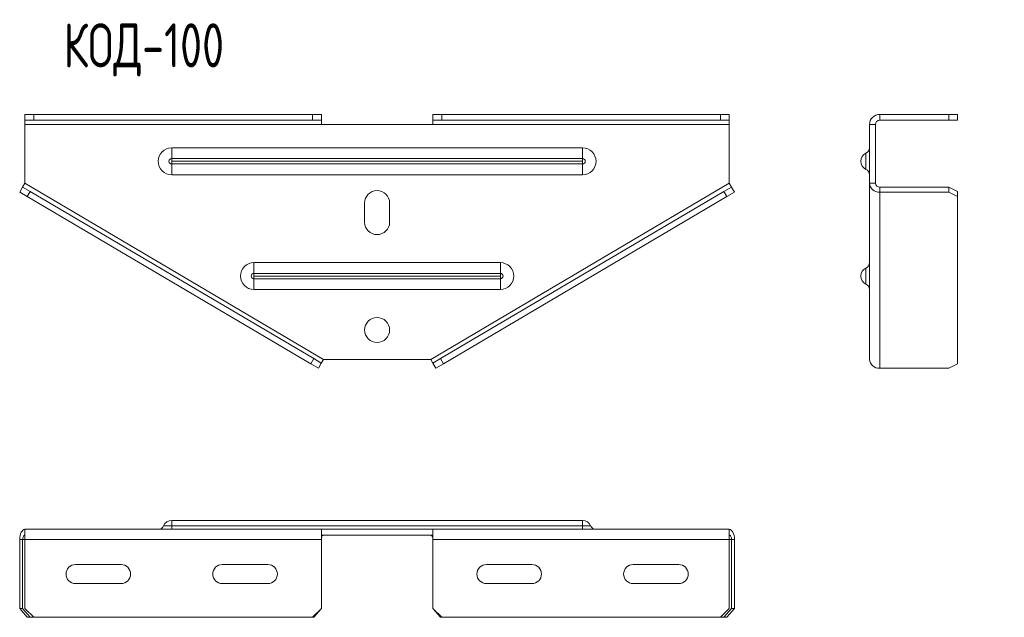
# Model space of a CAD drawing. Header units: millimetres. Extents: x -345 to 1053, y -3316 to 292.
# Tile 3 of 4: x -345 to -10, y -301 to -97. Entities that reach past the tile are written whole.
import ezdxf

# ---------------------------------------------------------------- set-up
doc = ezdxf.new("R2010")
doc.units = ezdxf.units.MM
doc.styles.add('SLDTEXTSTYLE0', font='TXT', dxfattribs={"width": 0.7, "bigfont": 'bigfont'})

msp = doc.modelspace()

# ---------------------------------------------------------------- linework, layer by layer
at = {"color": 7, "linetype": 'Continuous', "lineweight": 15}
for p, q in [((-343.52, -131.63), (-343.52, -129.63)), ((-343.52, -129.63), (-340.52, -129.63)), ((-340.52, -129.63), (-340.52, -131.63)), ((-340.52, -129.63), (-245.52, -129.63)), ((-245.52, -131.63), (-245.52, -129.63)), ((-245.52, -129.63), (-242.52, -129.63)), ((-242.52, -129.63), (-242.52, -131.63)), ((-204.52, -131.63), (-204.52, -129.63)), ((-204.52, -129.63), (-201.52, -129.63)), ((-201.52, -129.63), (-201.52, -131.63)), ((-201.52, -129.63), (-106.52, -129.63)), ((-106.52, -131.63), (-106.52, -129.63)), ((-106.52, -129.63), (-103.52, -129.63)), ((-103.52, -129.63), (-103.52, -131.63)), ((-52.27, -129.63), (-28.77, -129.63)), ((-28.77, -131.63), (-28.77, -129.63)), ((-28.77, -129.63), (-25.77, -129.63)), ((-25.77, -129.63), (-25.77, -131.63)), ((-340.52, -131.63), (-343.52, -131.63)), ((-343.52, -131.63), (-343.52, -133.13)), ((-343.52, -133.13), (-343.52, -153.13)), ((-340.52, -131.63), (-245.52, -131.63)), ((-242.52, -131.63), (-245.52, -131.63)), ((-242.52, -133.13), (-242.52, -131.63)), ((-204.52, -133.13), (-242.52, -133.13)), ((-201.52, -131.63), (-204.52, -131.63)), ((-204.52, -131.63), (-204.52, -133.13)), ((-201.52, -131.63), (-106.52, -131.63)), ((-103.52, -131.63), (-106.52, -131.63)), ((-103.52, -133.13), (-103.52, -131.63)), ((-103.52, -153.13), (-103.52, -133.13)), ((-55.77, -133.13), (-55.77, -153.13)), ((-53.77, -133.13), (-53.77, -153.13)), ((-52.27, -131.63), (-28.77, -131.63)), ((-25.77, -131.63), (-28.77, -131.63)), ((-343.52, -153.13), (-344.29, -154.42)), ((-102.76, -154.42), (-103.52, -153.13)), ((-53.77, -153.13), (-55.77, -153.13)), ((-55.77, -153.13), (-55.77, -213.13)), ((-345.3, -156.14), (-344.29, -154.42)), ((-342.72, -157.67), (-345.3, -156.14)), ((-344.29, -154.42), (-341.7, -155.94)), ((-341.7, -155.94), (-342.72, -157.67)), ((-246.14, -214.62), (-342.72, -157.67)), ((-245.12, -212.9), (-341.7, -155.94)), ((-105.35, -155.94), (-201.93, -212.9)), ((-104.33, -157.67), (-200.91, -214.62)), ((-105.35, -155.94), (-102.76, -154.42)), ((-104.33, -157.67), (-105.35, -155.94)), ((-101.75, -156.14), (-104.33, -157.67)), ((-102.76, -154.42), (-101.75, -156.14)), ((-28.77, -154.42), (-52.27, -154.42)), ((-28.77, -156.14), (-52.27, -156.14)), ((-28.77, -156.14), (-28.77, -154.42)), ((-28.77, -154.42), (-25.77, -155.94)), ((-25.77, -157.67), (-28.77, -156.14)), ((-25.77, -155.94), (-25.77, -157.67)), ((-25.77, -214.62), (-25.77, -157.67)), ((-227.77, -159.88), (-227.77, -166.38)), ((-219.27, -166.38), (-219.27, -159.88)), ((-246.14, -214.62), (-245.12, -212.9)), ((-243.55, -216.14), (-246.14, -214.62)), ((-245.12, -212.9), (-242.54, -214.42)), ((-242.54, -214.42), (-243.55, -216.14)), ((-242.54, -214.42), (-241.77, -213.13)), ((-241.77, -213.13), (-205.27, -213.13)), ((-205.27, -213.13), (-204.51, -214.42)), ((-204.51, -214.42), (-201.93, -212.9)), ((-203.5, -216.14), (-204.51, -214.42)), ((-200.91, -214.62), (-203.5, -216.14)), ((-201.93, -212.9), (-200.91, -214.62)), ((-28.77, -216.14), (-25.77, -214.62)), ((-52.27, -216.14), (-28.77, -216.14)), ((-153.52, -268.06), (-293.52, -268.06)), ((-343.52, -274.56), (-343.52, -271.06)), ((-343.52, -271.06), (-242.52, -271.06)), ((-242.52, -271.06), (-242.52, -274.56)), ((-204.52, -271.06), (-242.52, -271.06)), ((-204.52, -274.56), (-204.52, -271.06)), ((-103.52, -271.06), (-204.52, -271.06)), ((-103.52, -271.06), (-103.52, -274.56)), ((-345.3, -298.06), (-345.3, -274.56)), ((-344.29, -298.06), (-344.29, -274.56)), ((-343.52, -274.56), (-343.52, -298.06)), ((-204.52, -273.06), (-242.52, -273.06)), ((-242.52, -298.06), (-242.52, -274.56)), ((-204.52, -274.56), (-204.52, -298.06)), ((-103.52, -298.06), (-103.52, -274.56)), ((-102.76, -274.56), (-102.76, -298.06)), ((-101.75, -274.56), (-101.75, -298.06)), ((-310.77, -283.06), (-326.27, -283.06)), ((-260.77, -283.06), (-276.27, -283.06)), ((-170.77, -283.06), (-186.27, -283.06)), ((-120.77, -283.06), (-136.27, -283.06)), ((-326.27, -289.56), (-310.77, -289.56)), ((-276.27, -289.56), (-260.77, -289.56)), ((-186.27, -289.56), (-170.77, -289.56)), ((-136.27, -289.56), (-120.77, -289.56)), ((-345.3, -298.06), (-344.29, -298.06)), ((-342.72, -301.06), (-345.3, -298.06)), ((-344.29, -298.06), (-341.7, -301.06)), ((-343.52, -298.06), (-340.52, -301.06)), ((-245.52, -301.06), (-242.52, -298.06)), ((-245.12, -301.06), (-242.61, -298.14)), ((-204.52, -298.06), (-201.52, -301.06)), ((-204.44, -298.14), (-201.93, -301.06)), ((-106.52, -301.06), (-103.52, -298.06)), ((-105.35, -301.06), (-102.76, -298.06)), ((-101.75, -298.06), (-104.33, -301.06)), ((-102.76, -298.06), (-101.75, -298.06)), ((-341.7, -301.06), (-342.72, -301.06)), ((-340.52, -301.06), (-341.7, -301.06)), ((-340.52, -301.06), (-245.52, -301.06)), ((-245.12, -301.06), (-245.52, -301.06)), ((-201.52, -301.06), (-201.93, -301.06)), ((-201.52, -301.06), (-106.52, -301.06)), ((-105.35, -301.06), (-106.52, -301.06)), ((-104.33, -301.06), (-105.35, -301.06))]:
    msp.add_line(p, q, dxfattribs=at)
at = {"color": 7, "linetype": 'Continuous', "lineweight": 0}
for p, q in [((-52.27, -131.63), (-52.27, -129.63)), ((-343.52, -133.13), (-242.52, -133.13)), ((-103.52, -133.13), (-204.52, -133.13)), ((-53.77, -133.13), (-55.77, -133.13)), ((-153.52, -141.04), (-293.52, -141.04)), ((-293.52, -144.71), (-293.52, -141.04)), ((-153.52, -144.71), (-153.52, -141.04)), ((-56.97, -148.38), (-56.97, -142.88)), ((-293.52, -144.71), (-153.52, -144.71)), ((-293.52, -145.63), (-293.52, -144.71)), ((-293.52, -146.54), (-293.52, -145.63)), ((-153.52, -145.63), (-293.52, -145.63)), ((-153.52, -146.54), (-293.52, -146.54)), ((-293.52, -150.21), (-293.52, -146.54)), ((-153.52, -145.63), (-153.52, -144.71)), ((-153.52, -146.54), (-153.52, -145.63)), ((-153.52, -150.21), (-153.52, -146.54)), ((-293.52, -150.21), (-153.52, -150.21)), ((-343.52, -153.13), (-241.77, -213.13)), ((-205.27, -213.13), (-103.52, -153.13)), ((-52.27, -154.42), (-52.27, -156.14)), ((-52.27, -216.14), (-52.27, -156.14)), ((-181.52, -180.17), (-265.52, -180.17)), ((-265.52, -183.84), (-265.52, -180.17)), ((-181.52, -183.84), (-181.52, -180.17)), ((-265.52, -183.84), (-181.52, -183.84)), ((-265.52, -184.75), (-265.52, -183.84)), ((-181.52, -184.75), (-181.52, -183.84)), ((-56.97, -187.5), (-56.97, -182)), ((-265.52, -185.67), (-265.52, -184.75)), ((-181.52, -184.75), (-265.52, -184.75)), ((-265.52, -189.33), (-265.52, -185.67)), ((-181.52, -185.67), (-265.52, -185.67)), ((-181.52, -185.67), (-181.52, -184.75)), ((-181.52, -189.33), (-181.52, -185.67)), ((-265.52, -189.33), (-181.52, -189.33)), ((-293.52, -268.06), (-293.52, -269.86)), ((-153.52, -268.06), (-153.52, -269.86)), ((-296.27, -269.86), (-293.52, -269.86)), ((-293.52, -269.86), (-153.52, -269.86)), ((-293.52, -269.86), (-293.52, -271.06)), ((-153.52, -269.86), (-153.52, -271.06)), ((-153.52, -269.86), (-150.78, -269.86)), ((-344.29, -274.56), (-345.3, -274.56)), ((-344.29, -274.56), (-343.52, -274.56)), ((-343.52, -274.56), (-242.52, -274.56)), ((-204.52, -274.56), (-103.52, -274.56)), ((-103.52, -274.56), (-102.76, -274.56)), ((-102.76, -274.56), (-101.75, -274.56))]:
    msp.add_line(p, q, dxfattribs=at)
at = {"color": 7, "linetype": 'Continuous', "lineweight": 15, "flags": 128}
for points in [[(-343.52, -271.06), (-343.87, -271.12), (-344.2, -271.32), (-344.51, -271.65), (-344.78, -272.08), (-345, -272.61), (-345.17, -273.22), (-345.27, -273.87), (-345.3, -274.56)], [(-101.75, -274.56), (-101.78, -273.87), (-101.88, -273.22), (-102.05, -272.61), (-102.27, -272.08), (-102.54, -271.65), (-102.84, -271.32), (-103.18, -271.12), (-103.52, -271.06)], [(-343.52, -273.06), (-343.67, -273.08), (-343.82, -273.17), (-343.95, -273.31), (-344.06, -273.49), (-344.16, -273.72), (-344.23, -273.98), (-344.27, -274.26), (-344.29, -274.56)], [(-242.52, -274.29), (-242.52, -274.26), (-242.48, -273.98), (-242.41, -273.72), (-242.31, -273.49), (-242.2, -273.31), (-242.07, -273.17), (-241.92, -273.08), (-241.77, -273.06)], [(-205.27, -273.06), (-205.13, -273.08), (-204.98, -273.17), (-204.85, -273.31), (-204.74, -273.49), (-204.64, -273.72), (-204.57, -273.98), (-204.53, -274.26), (-204.52, -274.29)], [(-102.76, -274.56), (-102.78, -274.26), (-102.82, -273.98), (-102.89, -273.72), (-102.99, -273.49), (-103.1, -273.31), (-103.23, -273.17), (-103.38, -273.08), (-103.52, -273.06)]]:
    msp.add_lwpolyline(points, dxfattribs=at)
at = {"color": 7, "linetype": 'Continuous', "lineweight": 15}
msp.add_circle((-223.52, -203.13), 4.25, dxfattribs=at)
for centre, radius, start, end in [((-52.27, -133.13), 3.5, 90, 180), ((-52.27, -133.13), 1.5, 90, 180), ((-55.77, -145.63), 3, 113.5782, 180), ((-57.77, -141.04), 2, 293.5782, 0), ((-55.77, -145.63), 3, 180, 246.4218), ((-57.77, -150.21), 2, 0, 66.4218), ((-52.49, -152.87), 3.28, 184.5764, 273.941), ((-52.36, -153.01), 1.41, 184.5764, 273.941), ((-223.52, -159.88), 4.25, 0, 180), ((-223.52, -166.38), 4.25, 180, 0), ((-57.77, -180.17), 2, 293.5782, 0), ((-55.77, -184.75), 3, 113.5782, 180), ((-55.77, -184.75), 3, 180, 246.4218), ((-57.77, -189.33), 2, 0, 66.4218), ((-52.49, -212.87), 3.28, 184.5764, 273.941), ((-293.52, -271.06), 3, 90, 156.4218), ((-153.52, -271.06), 3, 23.5782, 90), ((-298.11, -269.06), 2, 270, 336.4218), ((-148.94, -269.06), 2, 203.5782, 270), ((-326.27, -286.31), 3.25, 90, 270), ((-310.77, -286.31), 3.25, 270, 90), ((-276.27, -286.31), 3.25, 90, 270), ((-260.77, -286.31), 3.25, 270, 90), ((-186.27, -286.31), 3.25, 90, 270), ((-170.77, -286.31), 3.25, 270, 90), ((-136.27, -286.31), 3.25, 90, 270), ((-120.77, -286.31), 3.25, 270, 90)]:
    msp.add_arc(centre, radius, start, end, dxfattribs=at)
at = {"color": 7, "linetype": 'Continuous', "lineweight": 0}
for centre, radius, start, end in [((-293.52, -145.63), 4.58, 90, 270), ((-153.52, -145.63), 4.58, 270, 90), ((-293.52, -145.63), 0.917, 90, 270), ((-153.52, -145.63), 0.917, 270, 90), ((-265.52, -184.75), 4.58, 90, 270), ((-181.52, -184.75), 4.58, 270, 90), ((-265.52, -184.75), 0.917, 90, 270), ((-181.52, -184.75), 0.917, 270, 90)]:
    msp.add_arc(centre, radius, start, end, dxfattribs=at)

# ---------------------------------------------------------------- texts
at = {"color": 7, "linetype": 'Continuous', "lineweight": 0, "insert": (-330.38, -98.62), "char_height": 15, "attachment_point": 1, "style": 'SLDTEXTSTYLE0'}
msp.add_mtext('\\M+1844B\\M+1844F\\M+18444-100', dxfattribs=at)

doc.saveas('drawing.dxf')
